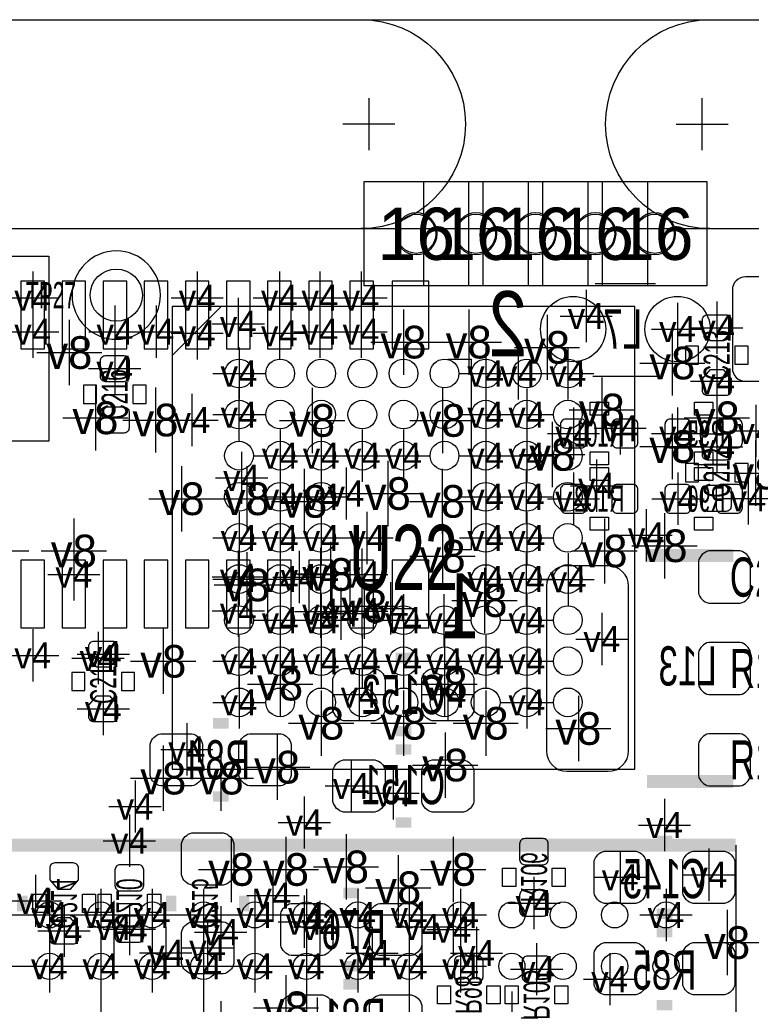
# Model space of a CAD drawing. Extents: x -64 to 356, y -42 to 255.
# Tile 16 of 31: x 18.44 to 25.56, y 16.27 to 25.84. Entities that reach past the tile are written whole.
import ezdxf
from ezdxf.enums import TextEntityAlignment as Align

# ---------------------------------------------------------------- set-up
doc = ezdxf.new("R2010")
doc.units = 0
for name, color, linetype in [('BG_OUTLINE', 7, 'CONTINUOUS'), ('BG_PANEL', 7, 'CONTINUOUS'), ('MA_NCLEGEND-1-16', 7, 'CONTINUOUS'), ('MA_NCLEGEND-1-2', 7, 'CONTINUOUS'), ('MA_NCLEGEND-14-15', 7, 'CONTINUOUS'), ('MA_NCLEGEND-15-16', 7, 'CONTINUOUS'), ('MA_NCLEGEND-2-3', 7, 'CONTINUOUS'), ('MA_NCLEGEND-3-14', 7, 'CONTINUOUS'), ('PG_SILKSCREEN_BOTTOM', 7, 'CONTINUOUS'), ('PG_SILKSCREEN_TOP', 7, 'CONTINUOUS'), ('PIN_BOTTOM', 7, 'CONTINUOUS'), ('PIN_TOP', 7, 'CONTINUOUS'), ('RD_ASSEMBLY_BOTTOM', 7, 'CONTINUOUS'), ('RD_ASSEMBLY_TOP', 7, 'CONTINUOUS')]:
    doc.layers.add(name, color=color, linetype=linetype)

# ---------------------------------------------------------------- blocks, each defined once
blk = doc.blocks.new('FIGURE_CROSS')
for points in [[(0, 0.5), (0, -0.5)], [(-0.5, 0), (0.5, 0)]]:
    blk.add_lwpolyline(points)
blk = doc.blocks.new('FIGURE_SQUARE')
blk.add_lwpolyline([(-0.5, -0.5), (-0.5, 0.5), (0.5, 0.5), (0.5, -0.5)], close=True)

msp = doc.modelspace()

# ---------------------------------------------------------------- linework, layer by layer
at = {"layer": 'BG_OUTLINE'}
msp.add_lwpolyline([(-1.5875, 22.9235, -0.414205), (-0.6985, 23.8125), (48.3235, 23.8125, -0.414199), (49.2125, 22.9235), (49.2125, 20.5105), (49.2125, 1.7145), (49.2125, -0.6985, -0.414223), (48.3235, -1.5875), (-0.6985, -1.5875, -0.414228), (-1.5875, -0.6985)], format="xyb", close=True, dxfattribs=at)
at = {"layer": 'BG_PANEL'}
for points in [[(-0.694182, 25.8445), (48.327818, 25.8445)], [(21.837904, 25.0825), (21.837904, 24.5745)], [(25.080468, 24.5745), (25.080468, 25.0825)], [(22.091904, 24.8285), (21.583904, 24.8285)], [(24.826468, 24.8285), (25.334468, 24.8285)], [(-0.694182, 23.8125), (48.327818, 23.8125)]]:
    msp.add_lwpolyline(points, dxfattribs=at)
for points in [[(21.761704, 25.8445, -1), (21.761704, 23.8125)], [(25.156668, 23.8125, -1), (25.156668, 25.8445)], [(22.502368, 23.7617, 1), (22.095968, 23.7617, 1), (22.502368, 23.7617)], [(23.082504, 23.7617, 1), (22.676104, 23.7617, 1), (23.082504, 23.7617)], [(23.662386, 23.7617, 1), (23.255986, 23.7617, 1), (23.662386, 23.7617)], [(24.242522, 23.7617, 1), (23.836122, 23.7617, 1), (24.242522, 23.7617)], [(24.822404, 23.7617, 1), (24.416004, 23.7617, 1), (24.822404, 23.7617)]]:
    msp.add_lwpolyline(points, format="xyb", dxfattribs=at)
at = {"layer": 'PG_SILKSCREEN_BOTTOM'}
for points in [[(24.0411, 23.2791), (24.6253, 23.2791)], [(22.606, 22.541484), (22.8346, 22.541484), (22.8346, 20.687284), (22.606, 20.687284)], [(24.0157, 22.3774), (24.6507, 22.3774)], [(19.4056, 17.2466), (19.6088, 17.2466)]]:
    msp.add_lwpolyline(points, dxfattribs=at)
for points in [[(24.1681, 22.1234), (24.1681, 21.9964), (23.9903, 21.9964), (23.9903, 22.1234)], [(25.1841, 22.1234), (25.1841, 21.9964), (25.0063, 21.9964), (25.0063, 22.1234)], [(24.1681, 21.6408), (24.1681, 21.5138), (23.9903, 21.5138), (23.9903, 21.6408)], [(25.1841, 21.6408), (25.1841, 21.5138), (25.0063, 21.5138), (25.0063, 21.6408)], [(24.1681, 21.4884), (24.1681, 21.3614), (23.9903, 21.3614), (23.9903, 21.4884)], [(25.1841, 21.4884), (25.1841, 21.3614), (25.0063, 21.3614), (25.0063, 21.4884)], [(24.1681, 21.0058), (24.1681, 20.8788), (23.9903, 20.8788), (23.9903, 21.0058)], [(25.1841, 21.0058), (25.1841, 20.8788), (25.0063, 20.8788), (25.0063, 21.0058)], [(23.1394, 17.5895), (23.2664, 17.5895), (23.2664, 17.4117), (23.1394, 17.4117)], [(23.622, 17.5895), (23.749, 17.5895), (23.749, 17.4117), (23.622, 17.4117)], [(18.5674, 17.3355), (18.6944, 17.3355), (18.6944, 17.1577), (18.5674, 17.1577)], [(19.05, 17.3355), (19.177, 17.3355), (19.177, 17.1577), (19.05, 17.1577)], [(19.2024, 17.3355), (19.3294, 17.3355), (19.3294, 17.1577), (19.2024, 17.1577)], [(19.685, 17.3355), (19.812, 17.3355), (19.812, 17.1577), (19.685, 17.1577)], [(22.5044, 16.4465), (22.6314, 16.4465), (22.6314, 16.2687), (22.5044, 16.2687)], [(22.987, 16.4465), (23.114, 16.4465), (23.114, 16.2687), (22.987, 16.2687)], [(23.2918, 16.2687), (23.1648, 16.2687), (23.1648, 16.4465), (23.2918, 16.4465)], [(23.7744, 16.2687), (23.6474, 16.2687), (23.6474, 16.4465), (23.7744, 16.4465)]]:
    msp.add_lwpolyline(points, close=True, dxfattribs=at)
for points, const_width in [([(25.385522, 20.632166), (24.54529, 20.632166)], 0.127), ([(22.2504, 19.6342), (22.098, 19.6342)], 0.1016), ([(20.4724, 18.9992), (20.32, 18.9992)], 0.1016), ([(22.2504, 18.923), (22.098, 18.923)], 0.1016), ([(22.2504, 18.7452), (22.098, 18.7452)], 0.1016), ([(25.385522, 18.432018), (24.54529, 18.432018)], 0.127), ([(20.4724, 18.288), (20.32, 18.288)], 0.1016), ([(22.2504, 18.034), (22.098, 18.034)], 0.1016), ([(24.7904, 17.8562), (24.638, 17.8562)], 0.1016), ([(18.4658, 17.3228), (18.4658, 17.1704)], 0.1016), ([(19.9136, 17.3228), (19.9136, 17.1704)], 0.1016), ([(20.6248, 17.3228), (20.6248, 17.1704)], 0.1016), ([(21.59, 17.3482), (21.7424, 17.3482)], 0.1016), ([(24.7904, 17.145), (24.638, 17.145)], 0.1016), ([(24.7904, 16.9672), (24.638, 16.9672)], 0.1016), ([(21.59, 16.637), (21.7424, 16.637)], 0.1016), ([(21.7424, 16.4592), (21.59, 16.4592)], 0.1016), ([(24.7904, 16.256), (24.638, 16.256)], 0.1016)]:
    msp.add_lwpolyline(points, dxfattribs=dict(at, const_width=const_width))
at = {"layer": 'PG_SILKSCREEN_TOP'}
msp.add_lwpolyline([(19.810222, 23.1648, 1), (18.950178, 23.1648, 1), (19.810222, 23.1648)], format="xyb", dxfattribs=at)
for points in [[(19.924268, 18.552668), (24.424132, 18.552668), (24.424132, 23.052532), (19.924268, 23.052532), (19.924268, 18.552668)], [(19.924268, 22.577552), (20.399248, 23.052532)], [(19.26336, 22.1996), (19.46656, 22.1996)], [(25.1206, 21.4376), (25.3238, 21.4376)], [(25.407112, 17.812512), (25.407112, 2.456688)]]:
    msp.add_lwpolyline(points, dxfattribs=at)
for points in [[(24.9174, 22.4917), (25.0444, 22.4917), (25.0444, 22.6695), (24.9174, 22.6695)], [(25.4, 22.4917), (25.527, 22.4917), (25.527, 22.6695), (25.4, 22.6695)], [(19.06016, 22.1107), (19.18716, 22.1107), (19.18716, 22.2885), (19.06016, 22.2885)], [(19.54276, 22.1107), (19.66976, 22.1107), (19.66976, 22.2885), (19.54276, 22.2885)], [(24.9174, 21.3487), (25.0444, 21.3487), (25.0444, 21.5265), (24.9174, 21.5265)], [(25.4, 21.3487), (25.527, 21.3487), (25.527, 21.5265), (25.4, 21.5265)], [(19.0754, 19.4945), (18.9484, 19.4945), (18.9484, 19.3167), (19.0754, 19.3167)], [(19.558, 19.4945), (19.431, 19.4945), (19.431, 19.3167), (19.558, 19.3167)]]:
    msp.add_lwpolyline(points, close=True, dxfattribs=at)
at = {"layer": 'PG_SILKSCREEN_TOP', "const_width": 0.127}
msp.add_lwpolyline([(25.407112, 17.812512), (10.686288, 17.812512), (10.051288, 17.177512), (10.051288, 2.456688)], dxfattribs=at)
at = {"layer": 'PIN_BOTTOM'}
for points in [[(18.681446, 22.64156), (18.681446, 23.30196), (18.452846, 23.30196), (18.452846, 22.64156)], [(19.081496, 22.64156), (19.081496, 23.30196), (18.852896, 23.30196), (18.852896, 22.64156)], [(19.481546, 22.64156), (19.481546, 23.30196), (19.252946, 23.30196), (19.252946, 22.64156)], [(19.881596, 22.64156), (19.881596, 23.30196), (19.652996, 23.30196), (19.652996, 22.64156)], [(20.281646, 22.64156), (20.281646, 23.30196), (20.053046, 23.30196), (20.053046, 22.64156)], [(20.681696, 22.64156), (20.681696, 23.30196), (20.453096, 23.30196), (20.453096, 22.64156)], [(21.081492, 22.64156), (21.081492, 23.30196), (20.852892, 23.30196), (20.852892, 22.64156)], [(21.481542, 22.64156), (21.481542, 23.30196), (21.252942, 23.30196), (21.252942, 22.64156)], [(21.881592, 22.64156), (21.881592, 23.30196), (21.652992, 23.30196), (21.652992, 22.64156)], [(22.420072, 22.64156), (22.420072, 23.30196), (22.064472, 23.30196), (22.064472, 22.64156)], [(18.681446, 19.926808), (18.681446, 20.587208), (18.452846, 20.587208), (18.452846, 19.926808)], [(19.081496, 19.926808), (19.081496, 20.587208), (18.852896, 20.587208), (18.852896, 19.926808)], [(19.481546, 19.926808), (19.481546, 20.587208), (19.252946, 20.587208), (19.252946, 19.926808)], [(19.881596, 19.926808), (19.881596, 20.587208), (19.652996, 20.587208), (19.652996, 19.926808)], [(20.281646, 19.926808), (20.281646, 20.587208), (20.053046, 20.587208), (20.053046, 19.926808)], [(20.681696, 19.926808), (20.681696, 20.587208), (20.453096, 20.587208), (20.453096, 19.926808)], [(21.081492, 19.926808), (21.081492, 20.587208), (20.852892, 20.587208), (20.852892, 19.926808)], [(21.481542, 19.926808), (21.481542, 20.587208), (21.252942, 20.587208), (21.252942, 19.926808)], [(21.881592, 19.926808), (21.881592, 20.587208), (21.652992, 20.587208), (21.652992, 19.926808)], [(22.420072, 19.926808), (22.420072, 20.587208), (22.064472, 20.587208), (22.064472, 19.926808)]]:
    msp.add_lwpolyline(points, close=True, dxfattribs=at)
for points in [[(25.3746, 23.2156), (25.3746, 22.4536, 0.414214), (25.5016, 22.3266), (26.2128, 22.3266, 0.414214), (26.3398, 22.4536), (26.3398, 23.2156, 0.414214), (26.2128, 23.3426), (25.5016, 23.3426, 0.414214)], [(23.956264, 21.9075, 0.414214), (23.905464, 21.9583), (23.753064, 21.9583, 0.414214), (23.702264, 21.9075), (23.702264, 21.7297, 0.414214), (23.753064, 21.6789), (23.905464, 21.6789, 0.414214), (23.956264, 21.7297)], [(24.456136, 21.9075, 0.414214), (24.405336, 21.9583), (24.252936, 21.9583, 0.414214), (24.202136, 21.9075), (24.202136, 21.7297, 0.414214), (24.252936, 21.6789), (24.405336, 21.6789, 0.414214), (24.456136, 21.7297)], [(24.972264, 21.9075, 0.414214), (24.921464, 21.9583), (24.769064, 21.9583, 0.414214), (24.718264, 21.9075), (24.718264, 21.7297, 0.414214), (24.769064, 21.6789), (24.921464, 21.6789, 0.414214), (24.972264, 21.7297)], [(25.472136, 21.9075, 0.414214), (25.421336, 21.9583), (25.268936, 21.9583, 0.414214), (25.218136, 21.9075), (25.218136, 21.7297, 0.414214), (25.268936, 21.6789), (25.421336, 21.6789, 0.414214), (25.472136, 21.7297)], [(23.956264, 21.2725, 0.414214), (23.905464, 21.3233), (23.753064, 21.3233, 0.414214), (23.702264, 21.2725), (23.702264, 21.0947, 0.414214), (23.753064, 21.0439), (23.905464, 21.0439, 0.414214), (23.956264, 21.0947)], [(24.456136, 21.2725, 0.414214), (24.405336, 21.3233), (24.252936, 21.3233, 0.414214), (24.202136, 21.2725), (24.202136, 21.0947, 0.414214), (24.252936, 21.0439), (24.405336, 21.0439, 0.414214), (24.456136, 21.0947)], [(24.972264, 21.2725, 0.414214), (24.921464, 21.3233), (24.769064, 21.3233, 0.414214), (24.718264, 21.2725), (24.718264, 21.0947, 0.414214), (24.769064, 21.0439), (24.921464, 21.0439, 0.414214), (24.972264, 21.0947)], [(25.472136, 21.2725, 0.414214), (25.421336, 21.3233), (25.268936, 21.3233, 0.414214), (25.218136, 21.2725), (25.218136, 21.0947, 0.414214), (25.268936, 21.0439), (25.421336, 21.0439, 0.414214), (25.472136, 21.0947)], [(23.76551, 18.532094), (24.165306, 18.532094, 0.414026), (24.365458, 18.731992), (24.365458, 20.332192, 0.414026), (24.165306, 20.53209), (23.76551, 20.53209, 0.414026), (23.565358, 20.332192), (23.565358, 18.731992, 0.414026)], [(21.8948, 19.0246), (21.59, 19.0246, -0.294587), (21.4884, 19.1262), (21.4884, 19.431, -0.294587), (21.59, 19.5326), (21.8948, 19.5326, -0.294587), (21.9964, 19.431), (21.9964, 19.1262, -0.294587)], [(22.7584, 19.0246), (22.4536, 19.0246, -0.294587), (22.352, 19.1262), (22.352, 19.431, -0.294587), (22.4536, 19.5326), (22.7584, 19.5326, -0.294587), (22.86, 19.431), (22.86, 19.1262, -0.294587)], [(20.1168, 18.3896), (19.812, 18.3896, -0.294587), (19.7104, 18.4912), (19.7104, 18.796, -0.294587), (19.812, 18.8976), (20.1168, 18.8976, -0.294587), (20.2184, 18.796), (20.2184, 18.4912, -0.294587)], [(20.9804, 18.3896), (20.6756, 18.3896, -0.294587), (20.574, 18.4912), (20.574, 18.796, -0.294587), (20.6756, 18.8976), (20.9804, 18.8976, -0.294587), (21.082, 18.796), (21.082, 18.4912, -0.294587)], [(21.8948, 18.1356), (21.59, 18.1356, -0.294587), (21.4884, 18.2372), (21.4884, 18.542, -0.294587), (21.59, 18.6436), (21.8948, 18.6436, -0.294587), (21.9964, 18.542), (21.9964, 18.2372, -0.294587)], [(22.7584, 18.1356), (22.4536, 18.1356, -0.294587), (22.352, 18.2372), (22.352, 18.542, -0.294587), (22.4536, 18.6436), (22.7584, 18.6436, -0.294587), (22.86, 18.542), (22.86, 18.2372, -0.294587)], [(20.5232, 17.8308), (20.5232, 17.526, -0.294587), (20.4216, 17.4244), (20.1168, 17.4244, -0.294587), (20.0152, 17.526), (20.0152, 17.8308, -0.294587), (20.1168, 17.9324), (20.4216, 17.9324, -0.294587)], [(23.3553, 17.877536, 0.414214), (23.3045, 17.826736), (23.3045, 17.674336, 0.414214), (23.3553, 17.623536), (23.5331, 17.623536, 0.414214), (23.5839, 17.674336), (23.5839, 17.826736, 0.414214), (23.5331, 17.877536)], [(24.4348, 17.2466), (24.13, 17.2466, -0.294587), (24.0284, 17.3482), (24.0284, 17.653, -0.294587), (24.13, 17.7546), (24.4348, 17.7546, -0.294587), (24.5364, 17.653), (24.5364, 17.3482, -0.294587)], [(25.2984, 17.2466), (24.9936, 17.2466, -0.294587), (24.892, 17.3482), (24.892, 17.653, -0.294587), (24.9936, 17.7546), (25.2984, 17.7546, -0.294587), (25.4, 17.653), (25.4, 17.3482, -0.294587)], [(19.0119, 17.476978), (19.0119, 17.5895, 0.414214), (18.9611, 17.6403), (18.7833, 17.6403, 0.414214), (18.7325, 17.5895), (18.7325, 17.476978), (18.810478, 17.3863), (18.933922, 17.3863)], [(19.4183, 17.623536, 0.414214), (19.3675, 17.572736), (19.3675, 17.420336, 0.414214), (19.4183, 17.369536), (19.5961, 17.369536, 0.414214), (19.6469, 17.420336), (19.6469, 17.572736, 0.414214), (19.5961, 17.623536)], [(23.3553, 17.377664, 0.414214), (23.3045, 17.326864), (23.3045, 17.174464, 0.414214), (23.3553, 17.123664), (23.5331, 17.123664, 0.414214), (23.5839, 17.174464), (23.5839, 17.326864, 0.414214), (23.5331, 17.377664)], [(21.082, 17.2466), (21.3868, 17.2466, -0.294587), (21.4884, 17.145), (21.4884, 16.8402, -0.294587), (21.3868, 16.7386), (21.082, 16.7386, -0.294587), (20.9804, 16.8402), (20.9804, 17.145, -0.294587)], [(21.9456, 17.2466), (22.2504, 17.2466, -0.294587), (22.352, 17.145), (22.352, 16.8402, -0.294587), (22.2504, 16.7386), (21.9456, 16.7386, -0.294587), (21.844, 16.8402), (21.844, 17.145, -0.294587)], [(18.7325, 17.016222), (18.7325, 16.9037, 0.414214), (18.7833, 16.8529), (18.9611, 16.8529, 0.414214), (19.0119, 16.9037), (19.0119, 17.016222), (18.933922, 17.1069), (18.810478, 17.1069)], [(19.4183, 17.123664, 0.414214), (19.3675, 17.072864), (19.3675, 16.920464, 0.414214), (19.4183, 16.869664), (19.5961, 16.869664, 0.414214), (19.6469, 16.920464), (19.6469, 17.072864, 0.414214), (19.5961, 17.123664)], [(20.5232, 16.9672), (20.5232, 16.6624, -0.294587), (20.4216, 16.5608), (20.1168, 16.5608, -0.294587), (20.0152, 16.6624), (20.0152, 16.9672, -0.294587), (20.1168, 17.0688), (20.4216, 17.0688, -0.294587)], [(24.4348, 16.3576), (24.13, 16.3576, -0.294587), (24.0284, 16.4592), (24.0284, 16.764, -0.294587), (24.13, 16.8656), (24.4348, 16.8656, -0.294587), (24.5364, 16.764), (24.5364, 16.4592, -0.294587)], [(25.2984, 16.3576), (24.9936, 16.3576, -0.294587), (24.892, 16.4592), (24.892, 16.764, -0.294587), (24.9936, 16.8656), (25.2984, 16.8656, -0.294587), (25.4, 16.764), (25.4, 16.4592, -0.294587)], [(22.7203, 16.734536, 0.414214), (22.6695, 16.683736), (22.6695, 16.531336, 0.414214), (22.7203, 16.480536), (22.8981, 16.480536, 0.414214), (22.9489, 16.531336), (22.9489, 16.683736, 0.414214), (22.8981, 16.734536)], [(23.5585, 16.480536, 0.414214), (23.6093, 16.531336), (23.6093, 16.683736, 0.414214), (23.5585, 16.734536), (23.3807, 16.734536, 0.414214), (23.3299, 16.683736), (23.3299, 16.531336, 0.414214), (23.3807, 16.480536)], [(21.3868, 15.8496), (21.082, 15.8496, -0.294587), (20.9804, 15.9512), (20.9804, 16.256, -0.294587), (21.082, 16.3576), (21.3868, 16.3576, -0.294587), (21.4884, 16.256), (21.4884, 15.9512, -0.294587)], [(22.2504, 15.8496), (21.9456, 15.8496, -0.294587), (21.844, 15.9512), (21.844, 16.256, -0.294587), (21.9456, 16.3576), (22.2504, 16.3576, -0.294587), (22.352, 16.256), (22.352, 15.9512, -0.294587)]]:
    msp.add_lwpolyline(points, format="xyb", close=True, dxfattribs=at)
for centre, radius in [((22.299168, 23.7617), 0.1905), ((22.879304, 23.7617), 0.1905), ((23.459186, 23.7617), 0.1905), ((24.039322, 23.7617), 0.1905), ((24.619204, 23.7617), 0.1905), ((23.8252, 22.8346), 0.3175), ((24.8412, 22.8346), 0.3175)]:
    msp.add_circle(centre, radius, dxfattribs=at)
at = {"layer": 'PIN_TOP'}
msp.add_lwpolyline([(17.522952, 21.743924), (17.522952, 23.544022), (18.722848, 23.544022), (18.722848, 21.743924)], close=True, dxfattribs=at)
for points in [[(25.0825, 22.810978), (25.0825, 22.9235, -0.414214), (25.1333, 22.9743), (25.3111, 22.9743, -0.414214), (25.3619, 22.9235), (25.3619, 22.810978), (25.283922, 22.7203), (25.160478, 22.7203)], [(19.27606, 22.322536, -0.414214), (19.22526, 22.373336), (19.22526, 22.525736, -0.414214), (19.27606, 22.576536), (19.45386, 22.576536, -0.414214), (19.50466, 22.525736), (19.50466, 22.373336, -0.414214), (19.45386, 22.322536)], [(25.3619, 22.350222), (25.3619, 22.2377, -0.414214), (25.3111, 22.1869), (25.1333, 22.1869, -0.414214), (25.0825, 22.2377), (25.0825, 22.350222), (25.160478, 22.4409), (25.283922, 22.4409)], [(19.27606, 21.822664, -0.414214), (19.22526, 21.873464), (19.22526, 22.025864, -0.414214), (19.27606, 22.076664), (19.45386, 22.076664, -0.414214), (19.50466, 22.025864), (19.50466, 21.873464, -0.414214), (19.45386, 21.822664)], [(25.1333, 21.560536, -0.414214), (25.0825, 21.611336), (25.0825, 21.763736, -0.414214), (25.1333, 21.814536), (25.3111, 21.814536, -0.414214), (25.3619, 21.763736), (25.3619, 21.611336, -0.414214), (25.3111, 21.560536)], [(25.1333, 21.060664, -0.414214), (25.0825, 21.111464), (25.0825, 21.263864, -0.414214), (25.1333, 21.314664), (25.3111, 21.314664, -0.414214), (25.3619, 21.263864), (25.3619, 21.111464, -0.414214), (25.3111, 21.060664)], [(25.146, 20.1676), (25.4508, 20.1676, 0.294587), (25.5524, 20.2692), (25.5524, 20.574, 0.294587), (25.4508, 20.6756), (25.146, 20.6756, 0.294587), (25.0444, 20.574), (25.0444, 20.2692, 0.294587)], [(19.1135, 19.635978), (19.1135, 19.7485, -0.414214), (19.1643, 19.7993), (19.3421, 19.7993, -0.414214), (19.3929, 19.7485), (19.3929, 19.635978), (19.314922, 19.5453), (19.191478, 19.5453)], [(25.4508, 19.7866), (25.146, 19.7866, 0.294587), (25.0444, 19.685), (25.0444, 19.3802, 0.294587), (25.146, 19.2786), (25.4508, 19.2786, 0.294587), (25.5524, 19.3802), (25.5524, 19.685, 0.294587)], [(19.3929, 19.175222), (19.3929, 19.0627, -0.414214), (19.3421, 19.0119), (19.1643, 19.0119, -0.414214), (19.1135, 19.0627), (19.1135, 19.175222), (19.191478, 19.2659), (19.314922, 19.2659)], [(25.4508, 18.8976), (25.146, 18.8976, 0.294587), (25.0444, 18.796), (25.0444, 18.4912, 0.294587), (25.146, 18.3896), (25.4508, 18.3896, 0.294587), (25.5524, 18.4912), (25.5524, 18.796, 0.294587)]]:
    msp.add_lwpolyline(points, format="xyb", close=True, dxfattribs=at)
for centre, radius in [((22.299168, 23.7617), 0.1905), ((22.879304, 23.7617), 0.1905), ((23.459186, 23.7617), 0.1905), ((24.039322, 23.7617), 0.1905), ((24.619204, 23.7617), 0.1905), ((19.3802, 23.1648), 0.254), ((20.574254, 22.402546), 0.1397), ((20.974304, 22.402546), 0.1397), ((21.3741, 22.402546), 0.1397), ((21.77415, 22.402546), 0.1397), ((22.1742, 22.402546), 0.1397), ((22.57425, 22.402546), 0.1397), ((22.9743, 22.402546), 0.1397), ((23.374096, 22.402546), 0.1397), ((23.774146, 22.402546), 0.1397), ((20.574254, 22.002496), 0.1397), ((20.974304, 22.002496), 0.1397), ((21.3741, 22.002496), 0.1397), ((21.77415, 22.002496), 0.1397), ((22.1742, 22.002496), 0.1397), ((22.57425, 22.002496), 0.1397), ((22.9743, 22.002496), 0.1397), ((23.374096, 22.002496), 0.1397), ((23.774146, 22.002496), 0.1397), ((20.574254, 21.6027), 0.1397), ((20.974304, 21.6027), 0.1397), ((21.3741, 21.6027), 0.1397), ((21.77415, 21.6027), 0.1397), ((22.1742, 21.6027), 0.1397), ((22.57425, 21.6027), 0.1397), ((22.9743, 21.6027), 0.1397), ((23.374096, 21.6027), 0.1397), ((23.774146, 21.6027), 0.1397), ((20.574254, 21.20265), 0.1397), ((20.974304, 21.20265), 0.1397), ((21.3741, 21.20265), 0.1397), ((22.9743, 21.20265), 0.1397), ((23.374096, 21.20265), 0.1397), ((23.774146, 21.20265), 0.1397), ((20.574254, 20.8026), 0.1397), ((20.974304, 20.8026), 0.1397), ((21.3741, 20.8026), 0.1397), ((22.9743, 20.8026), 0.1397), ((23.374096, 20.8026), 0.1397), ((23.774146, 20.8026), 0.1397), ((20.574254, 20.40255), 0.1397), ((20.974304, 20.40255), 0.1397), ((21.3741, 20.40255), 0.1397), ((22.9743, 20.40255), 0.1397), ((23.374096, 20.40255), 0.1397), ((23.774146, 20.40255), 0.1397), ((20.574254, 20.0025), 0.1397), ((20.974304, 20.0025), 0.1397), ((21.3741, 20.0025), 0.1397), ((21.77415, 20.0025), 0.1397), ((22.1742, 20.0025), 0.1397), ((22.57425, 20.0025), 0.1397), ((22.9743, 20.0025), 0.1397), ((23.374096, 20.0025), 0.1397), ((23.774146, 20.0025), 0.1397), ((20.574254, 19.602704), 0.1397), ((20.974304, 19.602704), 0.1397), ((21.3741, 19.602704), 0.1397), ((21.77415, 19.602704), 0.1397), ((22.1742, 19.602704), 0.1397), ((22.57425, 19.602704), 0.1397), ((22.9743, 19.602704), 0.1397), ((23.374096, 19.602704), 0.1397), ((23.774146, 19.602704), 0.1397), ((20.574254, 19.202654), 0.1397), ((20.974304, 19.202654), 0.1397), ((21.3741, 19.202654), 0.1397), ((21.77415, 19.202654), 0.1397), ((22.1742, 19.202654), 0.1397), ((22.57425, 19.202654), 0.1397), ((22.9743, 19.202654), 0.1397), ((23.374096, 19.202654), 0.1397), ((23.774146, 19.202654), 0.1397), ((18.729198, 17.134586), 0.127), ((19.229324, 17.134586), 0.127), ((19.729196, 17.134586), 0.127), ((20.229322, 17.134586), 0.127), ((20.729194, 17.134586), 0.127), ((21.22932, 17.134586), 0.127), ((21.729192, 17.134586), 0.127), ((22.229318, 17.134586), 0.127), ((22.72919, 17.134586), 0.127), ((23.229316, 17.134586), 0.127), ((23.729188, 17.134586), 0.127), ((24.229314, 17.134586), 0.127), ((24.729186, 17.134586), 0.127), ((18.729198, 16.634714), 0.127), ((19.229324, 16.634714), 0.127), ((19.729196, 16.634714), 0.127), ((20.229322, 16.634714), 0.127), ((20.729194, 16.634714), 0.127), ((21.22932, 16.634714), 0.127), ((21.729192, 16.634714), 0.127), ((22.229318, 16.634714), 0.127), ((22.72919, 16.634714), 0.127), ((23.229316, 16.634714), 0.127), ((23.729188, 16.634714), 0.127), ((24.229314, 16.634714), 0.127), ((24.729186, 16.634714), 0.127)]:
    msp.add_circle(centre, radius, dxfattribs=at)

# ---------------------------------------------------------------- block references
at = {"layer": 'MA_NCLEGEND-1-16', "xscale": 1.016, "yscale": 1.016}
for p in [(22.299168, 23.7617), (22.879304, 23.7617), (23.459186, 23.7617), (24.039322, 23.7617), (24.619204, 23.7617)]:
    msp.add_blockref('FIGURE_SQUARE', p, dxfattribs=at)
at = {"layer": 'MA_NCLEGEND-1-2', "xscale": 0.508, "yscale": 0.508}
for p in [(25.2222, 22.8473), (19.36496, 22.449536), (20.574254, 22.402546), (22.9743, 22.4028), (23.774146, 22.402546), (25.2222, 22.3266), (20.574, 22.00275), (22.9743, 22.00275), (23.374096, 22.002496), (20.1168, 21.949664), (24.2824, 21.8694), (25.2222, 21.687536), (20.97405, 21.6027), (21.3741, 21.6027), (21.77415, 21.6027), (22.1742, 21.6027), (22.9743, 21.6027), (23.37435, 21.6027), (24.0538, 21.3106), (20.974304, 21.20265), (21.3741, 21.20265), (22.9743, 21.20265), (23.368, 21.20265), (25.527, 21.187664), (24.5364, 20.828), (20.574254, 20.8026), (20.974304, 20.8026), (21.3741, 20.8026), (22.9743, 20.8026), (23.37435, 20.8026), (20.574254, 20.40255), (20.974304, 20.40255), (22.9743, 20.40255), (23.368, 20.40255), (23.777448, 20.399248), (20.97405, 20.0025), (21.3741, 20.0025), (22.1742, 20.0025), (22.5679, 20.0025), (23.37435, 20.0025), (24.104346, 19.81835), (19.2532, 19.6723), (20.574, 19.60245), (20.97405, 19.60245), (21.3741, 19.60245), (21.77415, 19.60245), (22.1742, 19.60245), (22.57425, 19.60245), (22.9743, 19.60245), (23.374096, 19.602704), (20.574254, 19.202654), (23.37435, 19.2024), (19.2532, 19.1389), (18.229326, 17.134586), (18.729198, 17.134586), (19.229324, 17.134586), (19.729196, 17.134586), (20.229322, 17.134586), (20.729194, 17.134586), (21.22932, 17.134586), (21.729192, 17.134586), (22.229318, 17.134586), (22.72919, 17.134586), (24.729186, 17.134586), (18.229326, 16.634714), (18.729198, 16.634714), (19.229324, 16.634714), (19.729196, 16.634714), (20.229322, 16.634714), (20.729194, 16.634714), (21.22932, 16.634714), (21.729192, 16.634714), (22.229318, 16.634714), (22.72919, 16.634714), (18.229326, 16.134588), (19.229324, 16.134588), (20.229322, 16.134588), (21.22932, 16.134588), (22.229318, 16.134588), (23.229316, 16.134588)]:
    msp.add_blockref('FIGURE_CROSS', p, dxfattribs=at)
at = {"layer": 'MA_NCLEGEND-14-15', "xscale": 0.508, "yscale": 0.508}
for p in [(21.361908, 23.1394), (21.761958, 23.1394), (23.9522, 22.9616), (20.567396, 22.8854), (19.367246, 22.8092), (19.767296, 22.8092), (21.361908, 22.8092), (21.761958, 22.8092), (25.6032, 21.844), (18.967196, 20.447), (21.7678, 20.447), (21.1582, 20.4216), (21.5646, 20.066), (22.0472, 20.1168), (18.567146, 19.6596), (19.2024, 19.6342), (22.073616, 18.318734), (19.562826, 18.189956), (21.209, 18.034), (24.7142, 18.0086), (25.146, 17.526), (22.6568, 16.9926), (21.336, 16.0782)]:
    msp.add_blockref('FIGURE_CROSS', p, dxfattribs=at)
at = {"layer": 'MA_NCLEGEND-15-16', "xscale": 0.508, "yscale": 0.508}
for p in [(18.567146, 23.1394), (20.167346, 23.1394), (20.967192, 23.1394), (21.361908, 23.1394), (21.761958, 23.1394), (23.9522, 22.9616), (20.567396, 22.8854), (24.8412, 22.8346), (18.567146, 22.8092), (19.367246, 22.8092), (19.767296, 22.8092), (20.167346, 22.79396), (20.967192, 22.79396), (21.361908, 22.8092), (21.761958, 22.8092), (23.829264, 21.8186), (24.8412, 21.8186), (23.829264, 21.1836), (24.845264, 21.1836), (18.967196, 20.447), (21.367242, 20.452842), (21.7678, 20.447), (20.567396, 20.424648), (20.567396, 20.094448), (21.367242, 20.085558), (21.7678, 20.0914), (18.567146, 19.6596), (19.2024, 19.6342), (21.7424, 19.2786), (22.606, 19.2786), (20.066, 18.7452), (21.6662, 18.3896), (24.7142, 18.0086), (19.5072, 17.8562), (24.2824, 17.5006), (25.146, 17.526), (23.4442, 17.250664), (19.5072, 16.996664), (21.209, 17.0688), (22.6568, 16.9926), (18.8722, 16.9799), (20.2692, 16.8148), (23.4696, 16.607536), (24.1808, 16.51), (21.336, 16.0782)]:
    msp.add_blockref('FIGURE_CROSS', p, dxfattribs=at)
at = {"layer": 'MA_NCLEGEND-2-3', "xscale": 0.508, "yscale": 0.508}
for p in [(23.2918, 22.4028), (25.2222, 22.3266), (20.574, 22.00275), (22.9743, 22.00275), (23.374096, 22.002496), (20.1168, 21.949664), (24.2824, 21.8694), (20.97405, 21.6027), (21.3741, 21.6027), (21.77415, 21.6027), (22.1742, 21.6027), (22.9743, 21.6027), (23.37435, 21.6027), (20.5994, 21.3868), (24.0538, 21.3106), (21.6154, 21.2344), (23.368, 21.20265), (25.527, 21.187664), (24.5364, 20.828), (20.974304, 20.8026), (21.8186, 20.8026), (22.9743, 20.8026), (23.37435, 20.8026), (23.368, 20.40255), (23.777448, 20.399248), (20.97405, 20.0025), (21.3741, 20.0025), (22.5679, 20.0025), (23.37435, 20.0025), (24.104346, 19.81835), (19.2532, 19.6723), (20.574, 19.60245), (20.97405, 19.60245), (21.3741, 19.60245), (21.77415, 19.60245), (22.1742, 19.60245), (22.57425, 19.60245), (22.9743, 19.60245), (23.374096, 19.602704), (23.37435, 19.2024), (20.9042, 17.3228), (18.5928, 17.272), (19.729196, 17.134586), (21.729192, 17.134586), (22.72919, 17.134586), (19.3548, 17.018), (21.3614, 17.018), (22.352, 17.018), (20.396454, 16.967454), (19.860768, 16.766286), (21.8694, 16.764), (22.8854, 16.764), (18.729198, 16.634714), (19.229324, 16.634714), (20.229322, 16.634714), (20.729194, 16.634714), (21.22932, 16.634714), (22.229318, 16.634714)]:
    msp.add_blockref('FIGURE_CROSS', p, dxfattribs=at)
at = {"layer": 'MA_NCLEGEND-3-14', "xscale": 0.635, "yscale": 0.635}
for p in [(22.1742, 22.7076), (22.8092, 22.7076), (18.923, 22.606), (23.5712, 22.6568), (24.7904, 22.5044), (24.1046, 22.0472), (19.177, 21.971), (19.7612, 21.949664), (21.2852, 21.9456), (22.5552, 21.9456), (25.2222, 21.971), (24.7904, 21.6916), (23.622, 21.6154), (25.599136, 21.433536), (20.0152, 21.1836), (20.6502, 21.1836), (21.209, 21.1582), (22.0218, 21.2344), (22.550628, 21.1582), (18.2118, 20.6756), (18.967196, 20.6756), (24.13, 20.6756), (24.7142, 20.7264), (22.5552, 20.6248), (21.463, 20.447), (20.6502, 20.3454), (22.9616, 20.193), (21.7932, 20.137374), (19.8374, 19.60245), (20.97405, 19.3802), (22.57425, 19.3802), (21.3741, 18.9992), (22.1742, 18.9992), (22.9743, 18.9992), (23.876, 18.9484), (20.94484, 18.57248), (22.5806, 18.5928), (19.8374, 18.4658), (20.3962, 18.4658), (21.6154, 17.6022), (20.4978, 17.5768), (21.0312, 17.5768), (22.6568, 17.5768), (22.1234, 17.399), (25.3238, 16.8656), (21.0312, 16.2306), (20.3962, 15.9766)]:
    msp.add_blockref('FIGURE_CROSS', p, dxfattribs=at)

# ---------------------------------------------------------------- texts
at = {"layer": 'MA_NCLEGEND-1-16'}
for p in [(22.299168, 23.7617), (22.879304, 23.7617), (23.459186, 23.7617), (24.039322, 23.7617), (24.619204, 23.7617)]:
    msp.add_text('16', height=0.508, dxfattribs=at).set_placement(p, align=Align.MIDDLE_CENTER)
at = {"layer": 'MA_NCLEGEND-1-2'}
for p in [(25.2222, 22.8473), (19.36496, 22.449536), (20.574254, 22.402546), (22.9743, 22.4028), (23.774146, 22.402546), (25.2222, 22.3266), (20.574, 22.00275), (22.9743, 22.00275), (23.374096, 22.002496), (20.1168, 21.949664), (24.2824, 21.8694), (25.2222, 21.687536), (20.97405, 21.6027), (21.3741, 21.6027), (21.77415, 21.6027), (22.1742, 21.6027), (22.9743, 21.6027), (23.37435, 21.6027), (24.0538, 21.3106), (20.974304, 21.20265), (21.3741, 21.20265), (22.9743, 21.20265), (23.368, 21.20265), (25.527, 21.187664), (20.574254, 20.8026), (20.974304, 20.8026), (21.3741, 20.8026), (22.9743, 20.8026), (23.37435, 20.8026), (24.5364, 20.828), (20.574254, 20.40255), (20.974304, 20.40255), (22.9743, 20.40255), (23.368, 20.40255), (23.777448, 20.399248), (20.97405, 20.0025), (21.3741, 20.0025), (22.1742, 20.0025), (22.5679, 20.0025), (23.37435, 20.0025), (24.104346, 19.81835), (19.2532, 19.6723), (20.574, 19.60245), (20.97405, 19.60245), (21.3741, 19.60245), (21.77415, 19.60245), (22.1742, 19.60245), (22.57425, 19.60245), (22.9743, 19.60245), (23.374096, 19.602704), (19.2532, 19.1389), (20.574254, 19.202654), (23.37435, 19.2024), (18.729198, 17.134586), (19.229324, 17.134586), (19.729196, 17.134586), (20.229322, 17.134586), (20.729194, 17.134586), (21.22932, 17.134586), (21.729192, 17.134586), (22.229318, 17.134586), (22.72919, 17.134586), (24.729186, 17.134586), (18.729198, 16.634714), (19.229324, 16.634714), (19.729196, 16.634714), (20.229322, 16.634714), (20.729194, 16.634714), (21.22932, 16.634714), (21.729192, 16.634714), (22.229318, 16.634714), (22.72919, 16.634714)]:
    msp.add_text('v4', height=0.254, dxfattribs=at).set_placement(p, align=Align.MIDDLE_CENTER)
at = {"layer": 'MA_NCLEGEND-14-15'}
for p in [(21.361908, 23.1394), (21.761958, 23.1394), (23.9522, 22.9616), (20.567396, 22.8854), (19.367246, 22.8092), (19.767296, 22.8092), (21.361908, 22.8092), (21.761958, 22.8092), (25.6032, 21.844), (18.967196, 20.447), (21.1582, 20.4216), (21.7678, 20.447), (22.0472, 20.1168), (21.5646, 20.066), (18.567146, 19.6596), (19.2024, 19.6342), (22.073616, 18.318734), (19.562826, 18.189956), (21.209, 18.034), (24.7142, 18.0086), (25.146, 17.526), (22.6568, 16.9926)]:
    msp.add_text('v4', height=0.254, dxfattribs=at).set_placement(p, align=Align.MIDDLE_CENTER)
at = {"layer": 'MA_NCLEGEND-15-16'}
for p in [(18.567146, 23.1394), (20.167346, 23.1394), (20.967192, 23.1394), (21.361908, 23.1394), (21.761958, 23.1394), (23.9522, 22.9616), (20.567396, 22.8854), (18.567146, 22.8092), (19.367246, 22.8092), (19.767296, 22.8092), (20.167346, 22.79396), (20.967192, 22.79396), (21.361908, 22.8092), (21.761958, 22.8092), (24.8412, 22.8346), (23.829264, 21.8186), (24.8412, 21.8186), (23.829264, 21.1836), (24.845264, 21.1836), (18.967196, 20.447), (20.567396, 20.424648), (21.367242, 20.452842), (21.7678, 20.447), (20.567396, 20.094448), (21.367242, 20.085558), (21.7678, 20.0914), (18.567146, 19.6596), (19.2024, 19.6342), (21.7424, 19.2786), (22.606, 19.2786), (20.066, 18.7452), (21.6662, 18.3896), (24.7142, 18.0086), (19.5072, 17.8562), (24.2824, 17.5006), (25.146, 17.526), (23.4442, 17.250664), (21.209, 17.0688), (18.8722, 16.9799), (19.5072, 16.996664), (22.6568, 16.9926), (20.2692, 16.8148), (23.4696, 16.607536), (24.1808, 16.51)]:
    msp.add_text('v4', height=0.254, dxfattribs=at).set_placement(p, align=Align.MIDDLE_CENTER)
at = {"layer": 'MA_NCLEGEND-2-3'}
for p in [(23.2918, 22.4028), (25.2222, 22.3266), (20.574, 22.00275), (22.9743, 22.00275), (23.374096, 22.002496), (20.1168, 21.949664), (24.2824, 21.8694), (20.97405, 21.6027), (21.3741, 21.6027), (21.77415, 21.6027), (22.1742, 21.6027), (22.9743, 21.6027), (23.37435, 21.6027), (20.5994, 21.3868), (24.0538, 21.3106), (21.6154, 21.2344), (23.368, 21.20265), (25.527, 21.187664), (20.974304, 20.8026), (21.8186, 20.8026), (22.9743, 20.8026), (23.37435, 20.8026), (24.5364, 20.828), (23.368, 20.40255), (23.777448, 20.399248), (20.97405, 20.0025), (21.3741, 20.0025), (22.5679, 20.0025), (23.37435, 20.0025), (24.104346, 19.81835), (19.2532, 19.6723), (20.574, 19.60245), (20.97405, 19.60245), (21.3741, 19.60245), (21.77415, 19.60245), (22.1742, 19.60245), (22.57425, 19.60245), (22.9743, 19.60245), (23.374096, 19.602704), (23.37435, 19.2024), (20.9042, 17.3228), (18.5928, 17.272), (19.729196, 17.134586), (21.729192, 17.134586), (22.72919, 17.134586), (19.3548, 17.018), (20.396454, 16.967454), (21.3614, 17.018), (22.352, 17.018), (19.860768, 16.766286), (21.8694, 16.764), (22.8854, 16.764), (18.729198, 16.634714), (19.229324, 16.634714), (20.229322, 16.634714), (20.729194, 16.634714), (21.22932, 16.634714), (22.229318, 16.634714)]:
    msp.add_text('v4', height=0.254, dxfattribs=at).set_placement(p, align=Align.MIDDLE_CENTER)
at = {"layer": 'MA_NCLEGEND-3-14'}
for p in [(22.1742, 22.7076), (22.8092, 22.7076), (23.5712, 22.6568), (18.923, 22.606), (24.7904, 22.5044), (19.177, 21.971), (24.1046, 22.0472), (25.2222, 21.971), (19.7612, 21.949664), (21.2852, 21.9456), (22.5552, 21.9456), (24.7904, 21.6916), (23.622, 21.6154), (25.599136, 21.433536), (22.0218, 21.2344), (20.0152, 21.1836), (20.6502, 21.1836), (21.209, 21.1582), (22.550628, 21.1582), (24.7142, 20.7264), (18.967196, 20.6756), (22.5552, 20.6248), (24.13, 20.6756), (21.463, 20.447), (20.6502, 20.3454), (22.9616, 20.193), (21.7932, 20.137374), (19.8374, 19.60245), (20.97405, 19.3802), (22.57425, 19.3802), (21.3741, 18.9992), (22.1742, 18.9992), (22.9743, 18.9992), (23.876, 18.9484), (20.94484, 18.57248), (22.5806, 18.5928), (19.8374, 18.4658), (20.3962, 18.4658), (20.4978, 17.5768), (21.0312, 17.5768), (21.6154, 17.6022), (22.6568, 17.5768), (22.1234, 17.399), (25.3238, 16.8656), (21.0312, 16.2306)]:
    msp.add_text('v8', height=0.3175, dxfattribs=at).set_placement(p, align=Align.MIDDLE_CENTER)
at = {"layer": 'PG_SILKSCREEN_BOTTOM', "text_generation_flag": 2, "width": 0.8}
for s, p in [('2', (23.1902, 22.5679)), ('1', (22.733, 19.8247))]:
    msp.add_text(s, height=0.635, dxfattribs=at).set_placement(p, align=Align.CENTER)
at = {"layer": 'RD_ASSEMBLY_BOTTOM', "text_generation_flag": 2}
for s, height, width, p in [('L7', 0.381, 0.666667, (24.3078, 22.6441)), ('R101', 0.254, 0.6, (24.0792, 21.6916)), ('R95', 0.254, 0.6, (25.1206, 21.6916)), ('R102', 0.254, 0.6, (24.0792, 21.0566)), ('R96', 0.254, 0.6, (25.1206, 21.0566)), ('L13', 0.381, 0.666667, (24.940006, 19.366992)), ('C152', 0.381, 0.666667, (22.1742, 19.0881)), ('R84', 0.381, 0.666667, (20.3708, 18.4531)), ('C151', 0.381, 0.666667, (22.1742, 18.2118)), ('C145', 0.381, 0.666667, (24.7142, 17.2974)), ('R76', 0.381, 0.666667, (21.6916, 16.8021)), ('R85', 0.381, 0.666667, (24.7142, 16.4084)), ('R81', 0.381, 0.666667, (21.6916, 15.9385))]:
    msp.add_text(s, height=height, dxfattribs=dict(at, width=width)).set_placement(p, align=Align.CENTER)
at = {"layer": 'RD_ASSEMBLY_BOTTOM', "text_generation_flag": 2, "width": 0.6}
for s, p in [('R106', (23.3172, 17.5006)), ('C214', (18.7452, 17.2466)), ('C210', (19.3802, 17.2466)), ('C215', (20.1168, 17.2466)), ('R105', (23.3426, 16.3576)), ('R98', (22.6822, 16.3576))]:
    msp.add_text(s, height=0.254, rotation=270, dxfattribs=at).set_placement(p, align=Align.CENTER)
at = {"layer": 'RD_ASSEMBLY_TOP'}
for s, height, width, p in [('TP27', 0.254, 0.6, (18.7452, 23.0378)), ('U22', 0.635, 0.68, (22.1742, 20.2946)), ('C211', 0.381, 0.666667, (25.7556, 20.2311)), ('R158', 0.381, 0.666667, (25.7556, 19.3421)), ('R157', 0.381, 0.666667, (25.7556, 18.4531))]:
    msp.add_text(s, height=height, dxfattribs=dict(at, width=width)).set_placement(p, align=Align.CENTER)
at = {"layer": 'RD_ASSEMBLY_TOP', "width": 0.6}
for s, p in [('C213', (25.3492, 22.5806)), ('C216', (19.49196, 22.1996)), ('C212', (25.3492, 21.4376)), ('C217', (19.3802, 19.431))]:
    msp.add_text(s, height=0.254, rotation=90, dxfattribs=at).set_placement(p, align=Align.CENTER)

doc.saveas('drawing.dxf')
